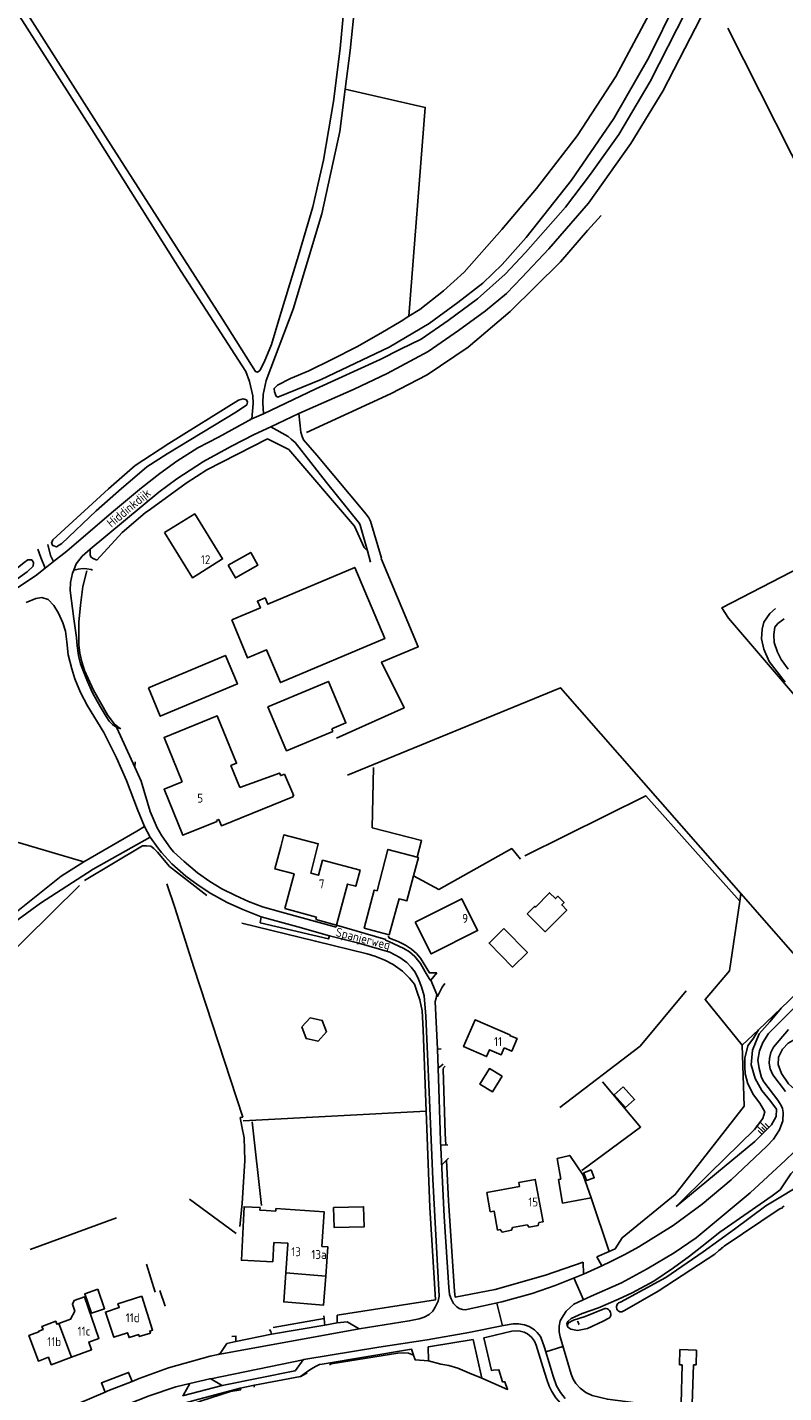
# Model space of a CAD drawing. Header units: metres. Extents: x 226218 to 240385, y 439369 to 449677.
# Tile 68 of 256: x 229289 to 229501, y 440211 to 440593. Entities that reach past the tile are written whole.
import ezdxf

# ---------------------------------------------------------------- set-up
doc = ezdxf.new("R2010")
doc.units = ezdxf.units.M
doc.header["$MEASUREMENT"] = 0
for name, color, linetype in [('BIJGEBOUW', 4, 'Continuous'), ('DAKRAND', 4, 'Continuous'), ('DAKRAND-BYG', 4, 'Continuous'), ('HEG', 253, 'Continuous'), ('HEK', 253, 'Continuous'), ('HOOFDGEBOUW', 4, 'Continuous'), ('HOUTWAL', 253, 'Continuous'), ('HUISNUMMER', 253, 'Continuous'), ('INSTEEKSLOOT', 153, 'Continuous'), ('KANTSLOOT', 153, 'Continuous'), ('KANTVERH', 253, 'Continuous'), ('KUNSTWERK', 253, 'Continuous'), ('MIDSLTGREPPEL', 253, 'Continuous'), ('OVLIJNOBJ', 253, 'Continuous'), ('RASTER', 253, 'Continuous'), ('SCHUTTING', 253, 'Continuous'), ('STRAATNAAM', 253, 'Continuous'), ('TALUD', 253, 'Continuous'), ('TUSSENMUUR', 253, 'Continuous')]:
    doc.layers.add(name, color=color, linetype=linetype)
doc.styles.get("Standard").update_dxf_attribs({"font": 'iso.shx'})

# ---------------------------------------------------------------- blocks, each defined once
blk = doc.blocks.new('TA', base_point=(75009.5, 300012))
for p, q in [((75009.5, 300012.5), (75010, 300012.5)), ((75009.5, 300012.25), (75010.5, 300012.25)), ((75009.5, 300012), (75010, 300012)), ((75009.5, 300011.75), (75010.5, 300011.75)), ((75009.5, 300011.5), (75010, 300011.5))]:
    blk.add_line(p, q)

msp = doc.modelspace()

# ---------------------------------------------------------------- linework, layer by layer
at = {"layer": 'BIJGEBOUW'}
msp.add_lwpolyline([(229322.77, 440408.08), (229344.36, 440417.16), (229347.71, 440409.19), (229326.12, 440400.11), (229322.77, 440408.08)], dxfattribs=at)
at = {"layer": 'DAKRAND'}
msp.add_line((229360.95, 440383.88), (229363.51, 440377.88), dxfattribs=at)
for points in [[(229348.41, 440380.16), (229359.55, 440384.23), (229359.87, 440383.53), (229360.95, 440383.88)], [(229363.51, 440377.88), (229363.19, 440377.75), (229363.29, 440377.54), (229343.25, 440369.47), (229342.5, 440371.25), (229341.87, 440370.96)], [(229359.88, 440363.6), (229360.72, 440366.89), (229370.36, 440364.41), (229368.26, 440356.2)], [(229423.98, 440310.76), (229426.08, 440309.87), (229424.59, 440306.35), (229422.46, 440307.26)], [(229355.78, 440261.74), (229358.44, 440261.59), (229358.49, 440262.32)], [(229358.49, 440262.32), (229372.05, 440261.35), (229371.39, 440251.69)], [(229432.15, 440258.4), (229431.95, 440257.55), (229429.44, 440257.07), (229428.85, 440257.79)], [(229424.74, 440257.03), (229424.47, 440256.22), (229421.87, 440255.7), (229421.33, 440256.4)], [(229361.87, 440252.38), (229361.88, 440252.6), (229357.91, 440252.85)]]:
    msp.add_lwpolyline(points, dxfattribs=at)
at = {"layer": 'DAKRAND-BYG'}
msp.add_line((229374.41, 440395.89), (229374.14, 440396.55), dxfattribs=at)
for points in [[(229345.14, 440442.37), (229351.45, 440445.96), (229353.45, 440442.45), (229347.15, 440438.85), (229345.14, 440442.37)], [(229346.16, 440427.07), (229354.14, 440430.47), (229353.34, 440432.32), (229355.47, 440433.25), (229356.25, 440431.47), (229380.61, 440441.76), (229389, 440421.88), (229359.76, 440409.52), (229355.83, 440418.73), (229350.59, 440416.46), (229346.16, 440427.07)], [(229369.19, 440408.2), (229356.28, 440402.75), (229361.29, 440390.8)], [(229374.14, 440396.55), (229378.13, 440398.24), (229373.19, 440409.89), (229369.19, 440408.2)], [(229361.29, 440390.8), (229361.43, 440390.47), (229374.41, 440395.89)], [(229386.85, 440351.27), (229389.9, 440362.82), (229398.09, 440360.66)], [(229398.09, 440360.66), (229398.42, 440360.57), (229397.07, 440355.45)], [(229397.07, 440355.45), (229395.22, 440348.45), (229393.79, 440348.83)], [(229386.85, 440351.27), (229386.05, 440351.44), (229383.26, 440340.76), (229390.27, 440338.93), (229392.29, 440346.37)], [(229428.89, 440344.81), (229433.91, 440339.8), (229439.99, 440345.88), (229438.57, 440347.3), (229439.23, 440347.95), (229437.47, 440349.74), (229436.79, 440349.08), (229435.17, 440350.7), (229431.19, 440346.71), (229430.99, 440346.91), (229428.89, 440344.81)], [(229393.79, 440348.83), (229393.01, 440349.03), (229392.29, 440346.37)], [(229422.39, 440340.66), (229428.95, 440333.96), (229424.8, 440329.89), (229418.23, 440336.6), (229422.39, 440340.66)], [(229365.74, 440313.19), (229368.09, 440315.66), (229371.5, 440314.99), (229372.64, 440311.8), (229370.33, 440309.15), (229366.97, 440309.87), (229365.74, 440313.19)], [(229421.86, 440299.38), (229419.21, 440294.99), (229415.67, 440297.12), (229418.32, 440301.51), (229421.86, 440299.38)], [(229455.81, 440296.36), (229458.96, 440292.82), (229456.42, 440290.56), (229453.27, 440294.1), (229455.81, 440296.36)], [(229446.81, 440265.33), (229444.54, 440271.62), (229440.8, 440277.17), (229437.25, 440276.29), (229438.28, 440270.56), (229437.62, 440270.45)], [(229437.62, 440270.45), (229438.77, 440263.86), (229446.81, 440265.33)], [(229446.85, 440273.11), (229447.66, 440270.91), (229445.53, 440270.13), (229444.72, 440272.32), (229446.85, 440273.11)], [(229374.67, 440262.64), (229383.07, 440262.82), (229383.19, 440257.19), (229374.79, 440257.02), (229374.67, 440262.64)], [(229308.62, 440239.73), (229310.51, 440234.28), (229306.82, 440233.01), (229304.94, 440238.46), (229308.62, 440239.73)]]:
    msp.add_lwpolyline(points, dxfattribs=at)
at = {"layer": 'HEG'}
for p, q in [((229356.17, 440477.81), (229339.17, 440469.14)), ((229385.84, 440385.79), (229385.48, 440368.84)), ((229303.52, 440352.75), (229266.39, 440316.23)), ((229446.81, 440265.33), (229451.9, 440250.3)), ((229367.3, 440216.35), (229365.45, 440215.34)), ((229365.45, 440215.34), (229365.12, 440215.16))]:
    msp.add_line(p, q, dxfattribs=at)
for points in [[(229356.17, 440477.81), (229362.08, 440474.82), (229380.53, 440453.3), (229383.18, 440447.34)], [(229321.89, 440457.03), (229315.42, 440451.52), (229308.3, 440443.8)], [(229438.01, 440290.61), (229460.51, 440307.78), (229473.43, 440323.24)], [(229405.88, 440302.16), (229405.49, 440301.67), (229405.33, 440301.29), (229405.9, 440283.29), (229406.07, 440280.11)], [(229444.21, 440272.93), (229460.64, 440285.1), (229449.96, 440297.81)], [(229406.28, 440275.89), (229406.87, 440264.48), (229408.52, 440239.17), (229408.75, 440237.53)], [(229397.05, 440221.24), (229395.69, 440221.85), (229394.15, 440221.96), (229392.66, 440221.79), (229373.95, 440218.83), (229373.52, 440218.52)], [(229416.18, 440214.82), (229412.7, 440216.23), (229409.44, 440217.61), (229406.98, 440218.34), (229404.7, 440218.79), (229401.22, 440219.66)]]:
    msp.add_lwpolyline(points, dxfattribs=at)
at = {"layer": 'HEK'}
for p, q in [((229289.65, 440250.87), (229313.8, 440259.67)), ((229324.71, 440238.86), (229322.22, 440246.77)), ((229325.99, 440239.4), (229327.44, 440234.98)), ((229357.71, 440228.99), (229372.04, 440231.49))]:
    msp.add_line(p, q, dxfattribs=at)
for points in [[(229339.17, 440469.14), (229333.34, 440465.35), (229323.33, 440458.07), (229321.89, 440457.03)], [(229305.55, 440440.8), (229304.41, 440436.48), (229303.77, 440431.18), (229303.34, 440426.43), (229303.25, 440422.73), (229303.25, 440420.08), (229303.57, 440417.74), (229304.12, 440415.33), (229304.91, 440412.94), (229307.36, 440407.41), (229311.31, 440400.52), (229313.21, 440397.96), (229314.58, 440396.86), (229315.07, 440396.59)], [(229385.48, 440368.84), (229399.29, 440365.34), (229398.09, 440360.66)], [(229397.07, 440355.45), (229404.14, 440351.66), (229424.58, 440363.05), (229427.02, 440360.11)], [(229375.62, 440232.46), (229403.18, 440236.75), (229401.64, 440262.63), (229400.58, 440289.55), (229349.37, 440286.88)]]:
    msp.add_lwpolyline(points, dxfattribs=at)
at = {"layer": 'HOOFDGEBOUW'}
for p, q in [((229369.87, 440343.9), (229361.04, 440346.26)), ((229369.68, 440343.2), (229369.87, 440343.9)), ((229424.74, 440257.03), (229428.85, 440257.79)), ((229361.87, 440252.38), (229361.27, 440244.28))]:
    msp.add_line(p, q, dxfattribs=at)
for points in [[(229327.28, 440451.53), (229335.11, 440438.89), (229343.57, 440444.14), (229335.75, 440456.77), (229327.28, 440451.53)], [(229348.41, 440380.16), (229345.9, 440386.29), (229347.47, 440386.94), (229342, 440400.26), (229327.17, 440394.17), (229332.26, 440381.78)], [(229341.87, 440370.96), (229341.98, 440370.7), (229332.46, 440366.79), (229327.17, 440379.69), (229332.26, 440381.78)], [(229361.04, 440346.26), (229363.58, 440355.96), (229358.24, 440357.36), (229359.88, 440363.6)], [(229368.26, 440356.2), (229370.48, 440355.61), (229371.58, 440359.79), (229382.08, 440357.04), (229380.89, 440352.53), (229378.54, 440353.15), (229375.52, 440341.67), (229369.68, 440343.2)], [(229397.54, 440342.51), (229410.55, 440349.03), (229415.02, 440340.11), (229402.01, 440333.59), (229397.54, 440342.51)], [(229422.46, 440307.26), (229421.64, 440305.34), (229418.33, 440306.77), (229417.51, 440304.87), (229411.08, 440307.64), (229414.33, 440315.18), (229424.07, 440310.97), (229423.98, 440310.76)], [(229432.15, 440258.4), (229433.35, 440258.62), (229431.16, 440270.46), (229426.58, 440269.61), (229426.78, 440268.51), (229417.55, 440266.8)], [(229417.55, 440266.8), (229418.55, 440261.41), (229419.6, 440261.61), (229420.59, 440256.26), (229421.33, 440256.4)], [(229355.78, 440261.74), (229354.04, 440261.83), (229354.07, 440262.58), (229349.6, 440262.8), (229348.86, 440247.85), (229357.64, 440247.42), (229357.91, 440252.85)], [(229372.46, 440243.42), (229373.07, 440251.57), (229371.39, 440251.69)], [(229361.27, 440244.28), (229360.68, 440236.18), (229371.85, 440235.28), (229372.46, 440243.42)], [(229297.7, 440230.13), (229300.99, 440231.35), (229302.15, 440233.57), (229301.48, 440235.51), (229302.01, 440236.59), (229304.91, 440237.59), (229308.94, 440225.9), (229306.08, 440224.92), (229306.87, 440222.77), (229301.21, 440220.68)], [(229320.9, 440237.83), (229314.26, 440235.66), (229314.6, 440234.61), (229310.75, 440233.35), (229313.06, 440226.28), (229316.92, 440227.54), (229317.36, 440226.18), (229320.07, 440227.04), (229320.24, 440226.49), (229323.35, 440227.47), (229323.17, 440228.03), (229323.95, 440228.29), (229320.9, 440237.83)], [(229297.7, 440230.13), (229297.13, 440229.92), (229296.82, 440230.75), (229292.97, 440229.32), (229293.27, 440228.49), (229292.05, 440228.03), (229292.13, 440227.83), (229289.3, 440226.78), (229291.96, 440219.62), (229294.79, 440220.67), (229295.55, 440218.59), (229301.21, 440220.68)]]:
    msp.add_lwpolyline(points, dxfattribs=at)
at = {"layer": 'HOUTWAL'}
for p, q in [((229488.44, 440348.37), (229488.76, 440350.47)), ((229354.44, 440263.21), (229351.87, 440286.58))]:
    msp.add_line(p, q, dxfattribs=at)
for points in [[(229377.92, 440575.66), (229400.36, 440570.56), (229395.78, 440512.09)], [(229367.03, 440479.52), (229390.62, 440490.34), (229400.92, 440495.72), (229412.35, 440503.43), (229424.17, 440513.4), (229438.21, 440527.28), (229445.81, 440536.12), (229449.64, 440540.27)], [(229428.26, 440361.08), (229462.09, 440377.84), (229488.44, 440348.37)], [(229489.11, 440308.04), (229478.73, 440320.84), (229485.59, 440328.84), (229488.44, 440348.37)]]:
    msp.add_lwpolyline(points, dxfattribs=at)
at = {"layer": 'INSTEEKSLOOT'}
for points in [[(229470.75, 440600.22), (229462.95, 440584.51), (229453.2, 440567.4), (229441.32, 440550.2), (229428.57, 440534.16), (229421.88, 440526.56), (229416.48, 440521.34), (229409.46, 440515.97), (229401.43, 440510.1), (229390.22, 440503.45), (229371.17, 440494.4), (229359.06, 440489.45), (229358.53, 440489.7), (229358.13, 440490.89), (229357.99, 440491.88), (229358.91, 440492.79), (229362.56, 440494.66), (229367.68, 440496.79), (229374.19, 440499.97), (229381.18, 440503.56), (229387.89, 440507.38), (229393.61, 440510.73), (229395.78, 440512.09)], [(229395.78, 440512.09), (229398.8, 440513.99), (229405.49, 440519.21), (229411.2, 440524.4), (229421.82, 440536.35)], [(229322.39, 440469.95), (229328.02, 440473.57), (229347.46, 440485.35), (229350.32, 440487.25), (229350.56, 440488.07), (229350.26, 440488.68), (229349.31, 440488.93), (229348.03, 440488.55), (229328.5, 440476.42), (229319.11, 440470.33), (229311.62, 440463.73), (229295.98, 440449.46), (229295.67, 440448.54), (229295.99, 440447.88), (229297.08, 440447.51), (229298.5, 440448.43), (229308.14, 440457.65), (229315.23, 440463.84), (229318.95, 440467.01), (229322.39, 440469.95)], [(229240.61, 440410.29), (229280.15, 440434.35), (229288.83, 440440.56), (229290.5, 440442.17), (229290.6, 440443.12), (229290.1, 440443.88), (229289.03, 440443.86), (229287.98, 440443.18), (229285.98, 440441.58), (229277.89, 440435.39), (229259.16, 440423.82), (229229.06, 440405.84), (229222.09, 440402.02), (229221.8, 440401.58), (229221.91, 440401.12), (229222.46, 440400.61), (229223.38, 440400.56), (229225.55, 440401.38), (229240.61, 440410.29)], [(229606.46, 440356.25), (229594.67, 440345.38), (229569.56, 440322.95), (229535.89, 440292.45), (229525.1, 440282.9), (229522.21, 440280.77), (229517.02, 440277.19), (229506.42, 440269.53), (229500.87, 440266.17), (229495.75, 440263.05), (229486.98, 440256.58), (229478.17, 440250.15), (229467.75, 440243), (229455.03, 440236.09), (229454.52, 440235.89)], [(229455.44, 440233.38), (229456.18, 440233.73), (229465.62, 440239.18), (229481.43, 440249.56), (229482.61, 440250.53), (229483.3, 440251.12), (229483.49, 440251.39), (229483.66, 440251.39), (229484.09, 440251.78), (229499.5, 440262.13), (229499.85, 440262.34), (229500.24, 440262.38), (229500.49, 440262.78), (229500.86, 440263.02)], [(229455.44, 440233.38), (229455.14, 440233.37), (229454.84, 440233.44), (229454.56, 440233.57), (229454.32, 440233.76), (229454.13, 440233.99), (229453.99, 440234.27), (229453.92, 440234.57), (229453.91, 440234.87), (229453.97, 440235.17), (229454.1, 440235.45), (229454.29, 440235.69), (229454.52, 440235.89)], [(229450.68, 440234.34), (229445.14, 440232.09), (229441.89, 440231.09), (229440.47, 440230.28), (229440.11, 440229.7), (229440.26, 440229.08)], [(229440.26, 440229.08), (229441.14, 440228.51), (229442.97, 440228.2), (229445.78, 440228.77), (229450.18, 440230.81), (229451.78, 440231.59)], [(229450.68, 440234.34), (229451.03, 440234.31), (229451.36, 440234.21), (229451.67, 440234.04), (229451.93, 440233.8), (229452.13, 440233.51), (229452.26, 440233.19), (229452.31, 440232.84), (229452.29, 440232.49), (229452.19, 440232.16), (229452.02, 440231.85), (229451.78, 440231.59)]]:
    msp.add_lwpolyline(points, dxfattribs=at)
at = {"layer": 'KANTSLOOT'}
msp.add_lwpolyline([(229421.82, 440536.35), (229431.46, 440547.81), (229442.86, 440562.62), (229453.74, 440579.2), (229465.94, 440602.13), (229474.11, 440621.14), (229482.98, 440645.99), (229488.14, 440661.26), (229489.6, 440666.68)], dxfattribs=at)
at = {"layer": 'KANTVERH'}
for p, q in [((229315.07, 440396.59), (229313.64, 440397.14)), ((229318.99, 440385.86), (229319.07, 440387.35)), ((229403.55, 440328.33), (229401.88, 440326.26)), ((229403.81, 440306.93), (229404.8, 440307.01)), ((229403.99, 440301.58), (229405.39, 440302.71)), ((229404.66, 440280.04), (229406.65, 440280.14)), ((229404.94, 440274.55), (229406.84, 440276.45)), ((229444.59, 440247.3), (229444.65, 440243.98)), ((229449.83, 440246.32), (229448.39, 440248.75)), ((229441.99, 440242.89), (229444.71, 440236.8)), ((229420.36, 440235.87), (229421.99, 440229.51)), ((229372.04, 440231.49), (229371.94, 440232.25)), ((229375.67, 440230.28), (229375.62, 440232.46)), ((229342.32, 440221.46), (229381.8, 440228.63)), ((229412.57, 440227.58), (229422.3, 440229.58)), ((229347.26, 440226.64), (229347.32, 440225.1)), ((229401.78, 440223.67), (229413.78, 440225.61)), ((229434.12, 440222.24), (229438.9, 440223.69)), ((229471.67, 440222.85), (229471.58, 440218.6)), ((229476.29, 440222.71), (229471.67, 440222.85)), ((229476.19, 440218.53), (229476.29, 440222.71)), ((229340.24, 440214.63), (229366.13, 440219.94)), ((229471.58, 440218.6), (229472.33, 440218.59)), ((229472.33, 440218.59), (229472.05, 440207.71)), ((229475.12, 440207.65), (229475.49, 440218.53)), ((229475.49, 440218.53), (229476.19, 440218.53)), ((229332.34, 440209.89), (229343.47, 440212.82)), ((229352.4, 440212.28), (229352.48, 440212.89)), ((229348.65, 440211.54), (229348.51, 440212))]:
    msp.add_line(p, q, dxfattribs=at)
for points in [[(229360.13, 440727.73), (229362.44, 440714.22), (229364.5, 440701.59), (229366.16, 440692.36), (229368.5, 440682.25), (229371.72, 440668.13), (229374.03, 440658.07), (229376.24, 440648.32), (229377.64, 440638.11), (229378.44, 440630.29), (229378.84, 440620.12), (229378.38, 440607.07), (229376.52, 440587), (229374.61, 440572.16), (229371.88, 440555.78)], [(229387.74, 440499.95), (229393.41, 440502.83), (229399.21, 440505.66), (229406.72, 440510.85), (229414.96, 440516.98), (229422.7, 440523.88), (229428.39, 440529.92), (229439.6, 440542.62), (229446.65, 440551.85), (229454.58, 440562.92), (229463.38, 440577.82), (229473.32, 440597.38), (229479.2, 440608.93), (229485.78, 440624.55), (229491.35, 440639.27), (229495.46, 440652.88), (229497.9, 440664.46), (229499.94, 440676.66), (229500.68, 440691.61)], [(229389.63, 440496.04), (229401.13, 440502.23), (229409.68, 440508.07), (229417.21, 440513.6), (229423.1, 440518.42), (229427.44, 440522.92), (229434.96, 440530.94), (229446.03, 440543.77), (229457.94, 440560.46), (229466.91, 440575.13), (229473.05, 440587), (229477.49, 440595.49), (229479.15, 440598.65), (229481.31, 440603.08), (229486, 440612.68), (229491.21, 440626.69), (229496.27, 440640.5), (229499.45, 440651.23), (229502.04, 440663.22), (229503.74, 440675.92), (229505.1, 440691.85)], [(229250.55, 440652.63), (229256.39, 440643.28), (229267.52, 440625.88), (229286.05, 440597.08), (229306.89, 440564.38), (229331.92, 440524.6), (229350.11, 440496.6), (229351.06, 440493.8), (229352.07, 440489.8), (229352.11, 440487.7), (229351.72, 440483.4)], [(229359.64, 440512.05), (229357.31, 440504.22), (229355.18, 440499.24), (229353.97, 440496.9), (229353.39, 440496.46), (229352.75, 440496.58), (229343.5, 440511.26), (229310.73, 440562.44), (229262.6, 440637.97), (229252.78, 440653.45)], [(229380.27, 440639), (229381.19, 440627.9), (229381.26, 440617.41), (229380.71, 440600.1), (229379.32, 440586.45), (229377.92, 440575.66)], [(229377.92, 440575.66), (229376.39, 440563.78), (229371.37, 440540.75), (229363.35, 440514.1), (229355.77, 440494.1), (229354.93, 440490.21), (229354.87, 440487.82), (229354.99, 440484.81)], [(229371.88, 440555.78), (229368.89, 440542.72), (229364.79, 440529.09), (229359.64, 440512.05)], [(229351.19, 440483.17), (229351.72, 440483.4), (229354.99, 440484.81), (229369.68, 440491.76), (229387.74, 440499.95)], [(229352.45, 440478.99), (229357.06, 440481.15), (229364.93, 440484.83), (229380.46, 440491.72), (229389.63, 440496.04)], [(229388.05, 440444.35), (229385, 440454.74), (229384.52, 440455.65), (229383.79, 440456.7), (229369.93, 440473.22), (229366.19, 440477.46), (229365.84, 440478.38), (229365.47, 440479.64), (229364.93, 440484.83)], [(229236.96, 440405.8), (229256.33, 440416.81), (229274.24, 440428.28), (229282.32, 440433.59), (229291.13, 440439.44), (229293.83, 440441.56), (229296.21, 440443.43), (229299.93, 440446.35), (229312.45, 440457.07), (229320.81, 440464.07), (229325.98, 440468.08), (229330.73, 440471.5), (229336.64, 440475.21), (229342.42, 440478.26), (229351.72, 440483.4)], [(229357.06, 440481.15), (229361.92, 440478.38), (229362.76, 440477.68), (229363.88, 440476.72), (229372.69, 440465.59), (229381.94, 440454.06), (229382.15, 440453.61), (229384.12, 440446.38), (229384.97, 440443.26)], [(229300.95, 440437.54), (229301.55, 440440.21), (229301.87, 440441.02), (229302.59, 440442.79), (229304.23, 440444.92), (229306.43, 440446.88), (229325.73, 440462.83), (229330.79, 440466.61), (229338.2, 440471.38), (229346.03, 440475.76), (229352.45, 440478.99)], [(229291.84, 440446.91), (229292.63, 440444.54), (229293.83, 440441.56)], [(229296.21, 440443.43), (229295.37, 440445.09), (229294.59, 440448.21)], [(229308.3, 440443.8), (229307.1, 440444.36), (229306.63, 440444.7), (229306.45, 440445.26), (229306.43, 440446.88)], [(229301.87, 440441.02), (229303.13, 440441.29), (229304.53, 440441.43), (229305.49, 440441.41), (229306.76, 440441.21), (229307.11, 440441.04)], [(229375.36, 440341.07), (229360.09, 440345.23), (229354.71, 440346.79), (229350.86, 440348.29), (229347.21, 440349.92), (229343.38, 440351.81), (229339.95, 440353.9), (229336.56, 440356.32), (229332.78, 440359.43), (229329.85, 440362.13), (229329.02, 440363.17), (229326.56, 440366.68), (229325.21, 440368.9), (229323.32, 440373.48), (229320.8, 440381.95), (229318.99, 440385.86), (229313.91, 440396.85), (229313.64, 440397.14), (229312.71, 440397.85), (229311.8, 440398.74), (229310.99, 440400), (229309.27, 440402.81), (229307.08, 440406.71), (229305.71, 440409.87), (229304.6, 440412.68), (229303.8, 440414.82), (229303.2, 440417.14), (229302.83, 440419.81), (229302.62, 440422.2), (229301.94, 440427.4), (229300.84, 440435.33), (229300.95, 440437.54)], [(229381.73, 440336.63), (229373.54, 440338.67), (229364.62, 440341.15), (229354.37, 440343.99), (229349.25, 440345.98), (229344.87, 440347.98), (229340.3, 440350.46), (229336.73, 440352.87), (229333.26, 440355.37), (229329.33, 440358.85), (229326.42, 440361.97), (229325.4, 440363.32), (229323.32, 440366.26), (229321.68, 440369.21), (229319.73, 440374.06), (229316.62, 440382.09), (229313.86, 440388.51), (229310.26, 440395.56), (229305.72, 440403.06), (229303.79, 440406.76), (229302.22, 440410.61), (229301.35, 440413.41), (229300.34, 440417.32), (229299.9, 440420.91), (229299.6, 440423.91), (229298.85, 440426.31), (229297.64, 440428.93), (229296.33, 440431.11), (229294.67, 440432.82), (229292.89, 440433.35), (229291.24, 440433.07), (229288.52, 440432)], [(229498.48, 440430.31), (229496.84, 440428.86), (229495.2, 440426.42), (229494.68, 440424.52), (229494.55, 440421.76), (229495.23, 440418.89), (229496.67, 440415.45), (229501.2, 440409.64)], [(229502.04, 440413.31), (229500.02, 440415.99), (229499.02, 440418.07), (229498.04, 440420.73), (229497.96, 440422.97), (229498.31, 440425.03), (229499.15, 440426.04), (229500.91, 440427.42)], [(229180.63, 440273.59), (229202.65, 440289.21), (229229.49, 440308.05), (229255.07, 440325.64), (229281.39, 440341.85), (229282.95, 440343.03), (229298.39, 440355.38), (229304.65, 440359.34), (229319.52, 440367.96), (229321.68, 440369.21)], [(229441.98, 440235.58), (229446.85, 440237.76), (229455.34, 440241.55), (229462.55, 440245.4), (229470.1, 440249.9), (229476.2, 440254.12), (229491.34, 440266.68), (229501.28, 440275.81), (229519.96, 440293.77), (229542.37, 440315.45), (229571.87, 440343.88), (229600.55, 440371.62)], [(229201.26, 440286.34), (229244.95, 440317.09), (229264.08, 440329.74), (229278.6, 440338.23), (229282.43, 440340.43), (229292.56, 440347.83), (229307.31, 440357.34), (229323.32, 440366.26)], [(229373.54, 440338.67), (229373.25, 440337.81), (229354.12, 440342.29), (229354.37, 440343.99)], [(229407.58, 440237.03), (229407.11, 440238.27), (229406.91, 440240.25), (229405.68, 440260.07), (229404.59, 440281.29), (229403.99, 440301.58), (229403.81, 440306.93), (229403.15, 440320.27), (229403.37, 440321.19), (229403.62, 440322.23), (229401.88, 440326.26), (229401.73, 440326.27), (229400.36, 440328.61), (229398.98, 440330.9), (229397.44, 440332.84), (229395.97, 440334.13), (229394.37, 440335.14), (229390.18, 440337.05), (229389.2, 440337.4), (229389.27, 440337.67), (229375.5, 440341.6), (229375.36, 440341.07)], [(229381.73, 440336.63), (229390.43, 440334.12), (229393.26, 440332.56), (229395.14, 440331.2), (229396.42, 440329.87), (229397.47, 440328.44), (229398.48, 440326.52), (229399.32, 440324.38), (229400.04, 440321.83), (229400.48, 440316.15), (229401.48, 440294.87), (229402.45, 440270.58), (229403.17, 440256.63), (229403.92, 440242.93), (229404.23, 440237.75), (229403.96, 440236.42), (229403.16, 440234.71), (229402.45, 440233.55), (229401.46, 440232.63), (229400, 440231.86), (229398.62, 440231.4), (229395.83, 440230.89)], [(229403.62, 440322.23), (229403.79, 440321.7), (229403.97, 440322.06), (229405.06, 440324.24), (229405.79, 440325.28)], [(229510.42, 440325.22), (229496.46, 440311.27), (229494.91, 440308.77), (229494.01, 440306.44), (229493.55, 440303.85), (229493.88, 440301.48), (229494.56, 440299.04), (229495.19, 440297.8), (229499.07, 440292.69), (229500.07, 440291.18), (229500.38, 440290.35), (229500.56, 440289.17), (229500.49, 440286.87), (229499.6, 440284.34), (229497.89, 440281.75), (229495.98, 440279.79)], [(229501.27, 440295.03), (229497.75, 440299.71), (229496.99, 440301.4), (229496.66, 440303.03), (229496.78, 440304.32), (229497.18, 440306), (229497.86, 440307.51), (229502.07, 440312.44)], [(229495.98, 440279.79), (229486.06, 440270.34), (229477.91, 440263.55), (229469.77, 440257.57), (229460.16, 440251.55), (229456.26, 440249.44), (229451.74, 440247.2), (229450.4, 440246.57), (229449.83, 440246.32), (229444.65, 440243.98), (229436.75, 440240.74), (229430.26, 440238.51), (229421.83, 440236.18), (229411.53, 440233.98), (229410.76, 440234.04), (229409.86, 440234.32), (229409.14, 440234.79), (229408.21, 440235.76), (229407.58, 440237.03)], [(229468.02, 440206.78), (229451.36, 440208.94), (229447.07, 440209.99), (229445.33, 440210.84), (229443.73, 440212.05), (229442.54, 440213.32), (229441.8, 440214.55), (229441.25, 440215.95), (229438.09, 440226.36), (229437.82, 440227.84), (229437.88, 440229.37), (229438.17, 440230.89), (229438.93, 440232.29), (229439.83, 440233.63), (229441.98, 440235.58)], [(229372.04, 440231.49), (229372.08, 440230.46), (229372.18, 440229.69)], [(229318.2, 440213.93), (229320.2, 440214.72), (229328.37, 440217.73), (229340.09, 440220.96), (229342.32, 440221.46), (229342.86, 440221.73), (229344.8, 440224.55), (229347.32, 440225.1), (229357.29, 440227.12), (229372.18, 440229.69), (229375.67, 440230.28), (229378.46, 440230.6), (229381.8, 440228.63), (229395.83, 440230.89)], [(229356.67, 440228.46), (229357.06, 440227.87), (229357.29, 440227.12)], [(229417.57, 440226.34), (229424.57, 440227.95), (229426.53, 440228.04), (229428.03, 440227.67), (229428.94, 440227.21), (229430.09, 440226.32), (229430.92, 440225.21), (229431.42, 440224.11), (229433.28, 440218.03), (229434.36, 440214.45), (229435.07, 440212.61), (229435.77, 440211.11)], [(229422.3, 440229.58), (229424.92, 440230.02), (229426.5, 440230.04), (229428.11, 440229.73), (229429.46, 440229.27), (229430.94, 440228.4), (229431.65, 440227.59), (229432.6, 440226.48), (229433.12, 440225.31), (229433.79, 440223.4), (229435.3, 440218.15), (229436.13, 440215.38), (229437.12, 440212.68), (229438.21, 440210.86), (229439.56, 440209.17)], [(229366.35, 440220.04), (229387.36, 440223.49), (229400.85, 440225.57), (229412.57, 440227.58)], [(229413.78, 440225.61), (229416.18, 440214.82), (229423.42, 440211.7), (229422.64, 440213.8), (229422.02, 440213.76), (229420.96, 440217.19), (229419.32, 440217.03)], [(229417.57, 440226.34), (229416.79, 440226.16), (229418.89, 440216.99), (229419.32, 440217.03)], [(229343.47, 440212.82), (229363.83, 440216.87), (229364.03, 440217.02), (229366.13, 440219.94), (229366.35, 440220.04)], [(229370.7, 440218.64), (229371.49, 440218.77), (229396.49, 440222.91), (229397.05, 440221.24), (229397.47, 440219.99), (229401.22, 440219.66)], [(229401.78, 440223.67), (229401.19, 440223.57), (229401.22, 440219.66)], [(229318.2, 440213.93), (229317.22, 440216.46), (229309.64, 440213.51), (229310.64, 440210.94)], [(229365.38, 440215.28), (229366.38, 440216.04), (229367.41, 440216.77), (229368.48, 440217.44), (229369.58, 440218.06), (229370.7, 440218.64)], [(229247.76, 440175.27), (229259.42, 440179.67), (229260.45, 440179.78), (229265.82, 440179.84), (229266.77, 440180.01), (229276.68, 440184.43), (229280.02, 440185.92), (229293.66, 440192.01), (229295.95, 440193.03), (229297.45, 440193.7), (229298.22, 440194.05), (229299.56, 440194.62), (229321.07, 440203.82), (229322.5, 440204.35), (229325.23, 440205.38), (229326.97, 440206.03), (229327.11, 440206.08), (229329.95, 440206.97), (229332.15, 440207.66), (229336.9, 440208.97), (229340.44, 440209.93), (229348.51, 440212), (229352.48, 440212.89), (229365.38, 440215.28)], [(229288.99, 440195.02), (229305.99, 440202.94), (229314.2, 440206.42), (229323, 440209.88), (229330.48, 440212.36), (229334.42, 440213.34)], [(229310.64, 440210.94), (229311.4, 440211.26), (229318.2, 440213.93)], [(229332.34, 440209.89), (229332.58, 440210.13), (229334.3, 440213.19), (229334.42, 440213.34), (229339.97, 440214.65), (229340.24, 440214.63), (229343.27, 440212.83), (229343.47, 440212.82)], [(229301.09, 440206.87), (229303.18, 440207.78), (229310.64, 440210.94)], [(229435.77, 440211.11), (229436.93, 440209.36), (229438.2, 440207.83), (229439.33, 440206.61), (229441.05, 440205.28), (229442.68, 440204.4), (229444.38, 440203.59), (229453.1, 440201.5), (229464.89, 440199.96), (229472.13, 440199.34), (229473.84, 440199.2)]]:
    msp.add_lwpolyline(points, dxfattribs=at)
at = {"layer": 'KUNSTWERK'}
msp.add_line((229346.18, 440226.51), (229347.16, 440226.63), dxfattribs=at)
msp.add_lwpolyline([(229443.19, 440229.83), (229443.37, 440229.91), (229443.1, 440230.69), (229442.88, 440230.61)], dxfattribs=at)
at = {"layer": 'MIDSLTGREPPEL'}
msp.add_line((229349.01, 440263.69), (229348.4, 440257.32), dxfattribs=at)
for points in [[(229327.91, 440353.24), (229330.21, 440346.58), (229335.53, 440329.74), (229349.23, 440287.9), (229348.49, 440287.81)], [(229349.01, 440263.69), (229349.77, 440275.76), (229349.62, 440282.1), (229348.96, 440285.32), (229348.49, 440287.81)]]:
    msp.add_lwpolyline(points, dxfattribs=at)
at = {"layer": 'OVLIJNOBJ'}
for points in [[(229505.96, 440310.83), (229502, 440308.64), (229500.39, 440306.95), (229499.3, 440304.71), (229499.23, 440302.64), (229500.09, 440300.14), (229502.1, 440297.2), (229503.79, 440295.7), (229505.45, 440295.54), (229508.14, 440297.04), (229513.58, 440302.05), (229553.16, 440340.8), (229596.31, 440382.65)], [(229602.23, 440367.27), (229583.75, 440350.31), (229550.97, 440318.05), (229525.23, 440293.49), (229515.76, 440284.58), (229508.14, 440277.71), (229502.75, 440272.05), (229499.72, 440267.53), (229497.55, 440265.86), (229482.85, 440255.68), (229477.78, 440251.66), (229474.4, 440248.95), (229469.87, 440245.76), (229464.34, 440241.99), (229458.28, 440238.69), (229454.46, 440236.92), (229448.86, 440234.52), (229444.25, 440232.89), (229441.2, 440231.51), (229440.24, 440230.67), (229439.98, 440230.09), (229440.11, 440229.7)], [(229470.61, 440262.9), (229492.68, 440281.06), (229497.32, 440285.77), (229498.68, 440288.08), (229498.72, 440290.15), (229497.16, 440292.23), (229494.64, 440295.35), (229492.79, 440298.67), (229491.6, 440302.53), (229491.97, 440306.63), (229493.92, 440311.19), (229496.89, 440314.6), (229500.05, 440318.37)], [(229470.61, 440262.9), (229480.03, 440272.26), (229492.61, 440284.47), (229494.91, 440287.54), (229495.43, 440289.35), (229494.07, 440291.82), (229492.3, 440294.12), (229490.73, 440297.19), (229489.92, 440299.99), (229489.84, 440301.94), (229489.89, 440304.44), (229490.75, 440307.84), (229492.25, 440310.02), (229493.67, 440312.34)]]:
    msp.add_lwpolyline(points, dxfattribs=at)
at = {"layer": 'RASTER'}
for p, q in [((229383.18, 440447.34), (229384.12, 440446.38)), ((229485.25, 440427.56), (229537.69, 440366.33)), ((229304.65, 440359.34), (229272, 440368.96)), ((229488.76, 440350.47), (229509.2, 440327.16)), ((229334.31, 440264.92), (229347.39, 440255.35)), ((229448.39, 440248.75), (229451.9, 440250.3))]:
    msp.add_line(p, q, dxfattribs=at)
for points in [[(229485.11, 440592.75), (229511.9, 440539.69), (229550.08, 440464.91), (229483.41, 440430.43), (229485.25, 440427.56)], [(229375.47, 440394.02), (229394.4, 440402.44), (229388.1, 440415.26), (229398.36, 440419.59), (229388.02, 440444.27)], [(229378.6, 440383.6), (229438.24, 440408.09), (229488.76, 440350.47)], [(229304.86, 440354.14), (229321.12, 440363.84), (229322.28, 440363.88), (229323.43, 440363.74), (229324.34, 440363.13), (229325.34, 440362.06), (229328.67, 440358.08), (229339.18, 440349.97)], [(229400.58, 440289.55), (229399.71, 440312.38), (229399.47, 440317.64), (229398.83, 440320.69), (229398.09, 440322.86), (229397.29, 440325.11), (229395.91, 440326.76), (229393.92, 440328.75), (229391.33, 440330.67), (229389.03, 440331.88), (229386.22, 440332.93), (229384.07, 440333.6), (229369.55, 440337.12), (229348.95, 440342.18)], [(229489.11, 440308.04), (229493.67, 440312.34), (229500.05, 440318.37), (229509.2, 440327.16)], [(229451.9, 440250.3), (229453.56, 440251.03), (229455.5, 440254.15), (229470.38, 440266.21), (229489.68, 440290.97), (229489.11, 440308.04)], [(229408.75, 440237.53), (229419.97, 440239.62), (229434.06, 440243.64), (229444.59, 440247.3)]]:
    msp.add_lwpolyline(points, dxfattribs=at)
at = {"layer": 'SCHUTTING'}
for points in [[(229389.94, 440338.6), (229390.36, 440337.97), (229392.79, 440337.03), (229394.8, 440336), (229396.5, 440334.88), (229397.85, 440333.69), (229398.98, 440332.41), (229401.49, 440328.28), (229403.55, 440328.33)], [(229330.27, 440205.76), (229337.41, 440208.39), (229345.8, 440211.07), (229348.65, 440211.54)]]:
    msp.add_lwpolyline(points, dxfattribs=at)
at = {"layer": 'TUSSENMUUR'}
for p, q in [((229361.27, 440244.28), (229372.46, 440243.42)), ((229301.21, 440220.68), (229297.7, 440230.13))]:
    msp.add_line(p, q, dxfattribs=at)

# ---------------------------------------------------------------- block references
at = {"layer": 'TALUD', "xscale": 2.76, "yscale": 2.76, "rotation": 135.7345}
msp.add_blockref('TA', (229495.58, 440284.14), dxfattribs=at)

# ---------------------------------------------------------------- texts
at = {"layer": 'HUISNUMMER'}
for s, p in [('12', (229337.48, 440442.69)), ('5', (229336.48, 440375.94)), ('7', (229370.54, 440351.96)), ('9', (229410.68, 440342.27)), ('11', (229419.6, 440307.81)), ('15', (229429.19, 440262.89)), ('13', (229362.8, 440248.97)), ('13a', (229368.43, 440248.2)), ('11d', (229316.43, 440230.5)), ('11c', (229302.94, 440226.74)), ('11b', (229294.43, 440223.79))]:
    msp.add_text(s, height=2.5, dxfattribs=at).set_placement(p)
at = {"layer": 'STRAATNAAM'}
for s, rotation, p in [('Hiddinkdijk', 39.5558, (229312.41, 440452.82)), ('Spanjerweg', 345.63, (229375.04, 440338.62))]:
    msp.add_text(s, height=2.5, rotation=rotation, dxfattribs=at).set_placement(p)

doc.saveas('drawing.dxf')
